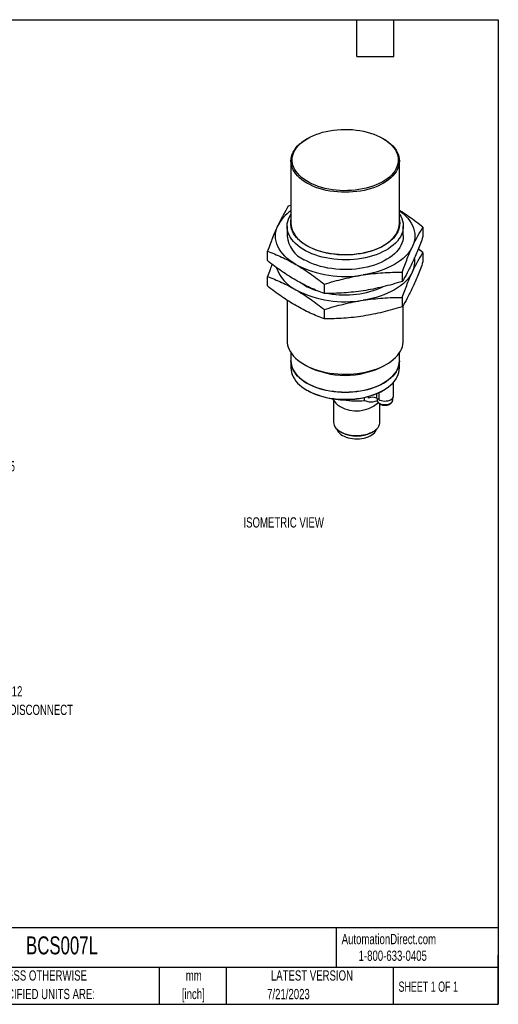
# Model space of a CAD drawing. Header units: millimetres. Extents: x 8 to 341, y 8 to 262.
# Tile 2 of 2: x 218 to 341, y 8 to 262. Entities that reach past the tile are written whole.
import ezdxf

# ---------------------------------------------------------------- set-up
doc = ezdxf.new("R2010")
doc.units = ezdxf.units.MM
doc.header["$LTSCALE"] = 1.25
doc.layers.add('TEXT', color=140, linetype='Continuous', lineweight=25)
doc.styles.add('SLDTEXTSTYLE0', font='TXT', dxfattribs={"width": 0.7})
doc.styles.add('SLDTEXTSTYLE1', font='TXT', dxfattribs={"width": 0.65})

# ---------------------------------------------------------------- blocks, each defined once
blk = doc.blocks.new('SW_NOTE_0_2')
at = {"layer": 'TEXT', "color": 0, "char_height": 2.646, "attachment_point": 2, "style": 'SLDTEXTSTYLE0'}
for s, insert in [('mm', (3.56, 3.41)), ('[inch]', (3.45, -1.37))]:
    blk.add_mtext(s, dxfattribs=dict(at, insert=insert))
blk = doc.blocks.new('SW_NOTE_0_3')
at = {"layer": 'TEXT', "color": 0, "char_height": 2.6458, "attachment_point": 1, "style": 'SLDTEXTSTYLE0'}
for s, insert in [('UNLESS OTHERWISE', (0, 3.41)), ('SPECIFIED UNITS ARE:', (0, -1.37))]:
    blk.add_mtext(s, dxfattribs=dict(at, insert=insert))
blk = doc.blocks.new('SW_NOTE_0_11')
at = {"layer": 'TEXT', "color": 0, "attachment_point": 1, "style": 'SLDTEXTSTYLE0'}
for s, insert, char_height in [('4-PIN M12', (0.72, 3), 2.646), ('QUICK DISCONNECT', (0.72, -1.78), 2.6458)]:
    blk.add_mtext(s, dxfattribs=dict(at, insert=insert, char_height=char_height))
blk = doc.blocks.new('SW_NOTE_0_12')
at = {"layer": 'TEXT', "color": 0, "attachment_point": 1, "style": 'SLDTEXTSTYLE0'}
for s, insert, char_height in [('4-PIN M12', (0.71, 3), 2.646), ('QUICK DISCONNECT', (0.71, -1.77), 2.6458)]:
    blk.add_mtext(s, dxfattribs=dict(at, insert=insert, char_height=char_height))

msp = doc.modelspace()

# ---------------------------------------------------------------- linework, layer by layer
for p, q in [((292.091, 231.325), (291.879, 231.203)), ((311.681, 231.203), (311.469, 231.325)), ((287.78, 225.489), (287.78, 209.403)), ((315.78, 209.403), (315.78, 225.489)), ((287.78, 213.998), (287.083, 213.793)), ((286.78, 208.652), (286.78, 206.137)), ((316.78, 206.137), (316.78, 208.652)), ((321.856, 208.415), (321.856, 205.987)), ((281.703, 199.776), (281.703, 202.204)), ((321.856, 201.882), (320.642, 202.813)), ((321.856, 201.882), (321.856, 199.455)), ((281.703, 193.244), (281.703, 195.671)), ((316.477, 196.825), (316.477, 194.397)), ((291.173, 193.481), (290.581, 193.843)), ((296.4, 191.292), (296.4, 193.719)), ((286.78, 189.58), (286.78, 179.125)), ((316.477, 190.292), (316.477, 187.865)), ((316.78, 179.125), (316.78, 188.361)), ((296.4, 184.759), (296.4, 187.187)), ((287.78, 176.017), (287.78, 173.924)), ((315.78, 173.924), (315.78, 176.017)), ((287.78, 173.883), (287.78, 172.087)), ((291.171, 173.003), (291.822, 172.628)), ((311.737, 172.628), (312.388, 173.003)), ((315.78, 172.087), (315.78, 173.883)), ((314.283, 164.861), (314.283, 168.451)), ((291.879, 166.373), (292.091, 166.25)), ((309.876, 165.462), (309.876, 164.269)), ((310.442, 165.715), (310.442, 163.942)), ((311.469, 166.25), (311.681, 166.373)), ((298.374, 164.181), (299.391, 163.016)), ((298.75, 163.751), (298.75, 158.135)), ((306.784, 163.708), (306.784, 164.479)), ((307.755, 164.269), (307.755, 164.725)), ((310.442, 163.942), (309.876, 164.269)), ((310.033, 164.179), (310.033, 163.799)), ((310.108, 163.016), (310.254, 163.183)), ((310.75, 158.135), (310.75, 162.779)), ((314.033, 163.799), (314.033, 164.266)), ((300.506, 155.686), (300.94, 155.435)), ((308.559, 155.435), (308.993, 155.686))]:
    msp.add_line(p, q)
at = {"flags": 128}
for points in [[(311.679, 231.203), (312.36, 230.781), (312.987, 230.332), (313.557, 229.858), (314.067, 229.362), (314.515, 228.846), (314.897, 228.313), (315.213, 227.766), (315.46, 227.207), (315.637, 226.639), (315.744, 226.065), (315.78, 225.489), (315.744, 224.912), (315.637, 224.338), (315.46, 223.771), (315.213, 223.212), (314.897, 222.664), (314.515, 222.131), (314.067, 221.615), (313.557, 221.119), (312.987, 220.645), (312.36, 220.196), (311.679, 219.774), (310.948, 219.381), (310.17, 219.019), (309.349, 218.69), (308.489, 218.395), (307.595, 218.137), (306.672, 217.916), (305.724, 217.734), (304.756, 217.591), (303.772, 217.489), (302.778, 217.427), (301.78, 217.407), (300.781, 217.427), (299.787, 217.489), (298.804, 217.591), (297.835, 217.734), (296.887, 217.916), (295.964, 218.137), (295.07, 218.395), (294.211, 218.69), (293.39, 219.019), (292.612, 219.381), (291.88, 219.774), (291.199, 220.196), (290.572, 220.645), (290.002, 221.119), (289.492, 221.615), (289.045, 222.131), (288.662, 222.664), (288.347, 223.212), (288.1, 223.771), (287.922, 224.338), (287.815, 224.912), (287.78, 225.489), (287.815, 226.065), (287.922, 226.639), (288.1, 227.207), (288.347, 227.766), (288.662, 228.313), (289.045, 228.846), (289.492, 229.362), (290.002, 229.858), (290.572, 230.332), (291.199, 230.781), (291.879, 231.203)], [(311.467, 231.326), (312.141, 230.908), (312.761, 230.463), (313.323, 229.993), (313.825, 229.501), (314.265, 228.989), (314.639, 228.461), (314.947, 227.918), (315.185, 227.364), (315.354, 226.801), (315.452, 226.233), (315.479, 225.662), (315.434, 225.092), (315.319, 224.525), (315.132, 223.964), (314.876, 223.412), (314.552, 222.873), (314.161, 222.348), (313.706, 221.841), (313.188, 221.355), (312.611, 220.891), (311.977, 220.452), (311.291, 220.041), (310.554, 219.66), (309.772, 219.31), (308.948, 218.994), (308.087, 218.713), (307.193, 218.468), (306.271, 218.262), (305.325, 218.094), (304.361, 217.966), (303.384, 217.879), (302.398, 217.833), (301.409, 217.828), (300.421, 217.864), (299.441, 217.941), (298.473, 218.059), (297.523, 218.216), (296.594, 218.413), (295.693, 218.648), (294.823, 218.92), (293.989, 219.228), (293.196, 219.569), (292.448, 219.943), (291.749, 220.347), (291.102, 220.779), (290.51, 221.236), (289.977, 221.718), (289.506, 222.22), (289.099, 222.74), (288.758, 223.276), (288.485, 223.825), (288.281, 224.384), (288.147, 224.95), (288.085, 225.519), (288.094, 226.09), (288.174, 226.66), (288.325, 227.224), (288.546, 227.781), (288.837, 228.326), (289.195, 228.859), (289.618, 229.375), (290.105, 229.872), (290.653, 230.348), (291.258, 230.799), (291.919, 231.224), (292.631, 231.621), (293.391, 231.986), (294.194, 232.319), (295.037, 232.618), (295.915, 232.881), (296.824, 233.107), (297.758, 233.294), (298.714, 233.442), (299.685, 233.549), (300.668, 233.616), (301.656, 233.642), (302.645, 233.627), (303.629, 233.57), (304.604, 233.473), (305.564, 233.335), (306.504, 233.157), (307.42, 232.941), (308.306, 232.687), (309.158, 232.397), (309.972, 232.073), (310.743, 231.715), (311.467, 231.326)], [(315.78, 211.76), (316.1, 211.228), (316.374, 210.651), (316.578, 210.065), (316.712, 209.472), (316.775, 208.876), (316.766, 208.278), (316.685, 207.682), (316.534, 207.091), (316.312, 206.507), (316.021, 205.933), (315.663, 205.372), (315.238, 204.827), (314.748, 204.3), (314.198, 203.794), (313.587, 203.311), (312.921, 202.854), (312.202, 202.424), (311.433, 202.023), (310.617, 201.655), (309.76, 201.32), (308.865, 201.019), (307.936, 200.755), (306.978, 200.529), (305.994, 200.341), (304.991, 200.193), (303.973, 200.085), (302.944, 200.018), (301.909, 199.993), (300.874, 200.008), (299.843, 200.065), (298.822, 200.162), (297.814, 200.3), (296.825, 200.478), (295.86, 200.695), (294.924, 200.95), (294.02, 201.241), (293.152, 201.568), (292.326, 201.928), (291.545, 202.321), (290.813, 202.743), (290.133, 203.194), (289.509, 203.671), (288.943, 204.172), (288.438, 204.694), (287.997, 205.234), (287.621, 205.792), (287.313, 206.362), (287.074, 206.944), (286.905, 207.534), (286.807, 208.129), (286.78, 208.726), (286.825, 209.324), (286.941, 209.918), (287.127, 210.506), (287.384, 211.085), (287.709, 211.652), (287.78, 211.76)], [(315.78, 212.668), (316.06, 212.462), (316.746, 211.91), (317.368, 211.332), (317.923, 210.733), (318.41, 210.113), (318.824, 209.477), (319.166, 208.826), (319.434, 208.164), (319.626, 207.493), (319.741, 206.816), (319.78, 206.137), (319.741, 205.457), (319.626, 204.78), (319.434, 204.109), (319.166, 203.447)], [(289.052, 198.789), (288.247, 199.285), (287.499, 199.811), (286.813, 200.364), (286.191, 200.941), (285.636, 201.541), (285.15, 202.16), (284.735, 202.796), (284.393, 203.447), (284.126, 204.109), (283.934, 204.78), (283.818, 205.457), (283.78, 206.137), (283.818, 206.816), (283.934, 207.493), (284.126, 208.164), (284.393, 208.826)], [(315.78, 210.268), (315.815, 210.048), (315.859, 209.475), (315.833, 208.901), (315.736, 208.33), (315.571, 207.764), (315.336, 207.207), (315.034, 206.66), (314.666, 206.127), (314.234, 205.611), (313.739, 205.113), (313.185, 204.637), (312.574, 204.184), (311.91, 203.758), (311.195, 203.359), (310.433, 202.991), (309.628, 202.654), (308.784, 202.352), (307.905, 202.084), (306.995, 201.853), (306.06, 201.659), (305.103, 201.504), (304.129, 201.389), (303.144, 201.313), (302.152, 201.277), (301.159, 201.282), (300.168, 201.328), (299.185, 201.414), (298.216, 201.539), (297.264, 201.704), (296.334, 201.907), (295.432, 202.148), (294.561, 202.424), (293.726, 202.735), (292.932, 203.08), (292.181, 203.456), (291.478, 203.862), (290.827, 204.295), (290.23, 204.754), (289.691, 205.236), (289.212, 205.738), (288.795, 206.259), (288.444, 206.796), (288.158, 207.345), (287.941, 207.905), (287.792, 208.472), (287.713, 209.044), (287.705, 209.618), (287.766, 210.191), (287.78, 210.268)], [(287.78, 209.403), (287.815, 208.826), (287.922, 208.253), (288.1, 207.685), (288.347, 207.126), (288.662, 206.578), (289.045, 206.045), (289.492, 205.529), (290.002, 205.033), (290.572, 204.559), (291.199, 204.11), (291.88, 203.688), (292.612, 203.295), (293.39, 202.933), (294.211, 202.604), (295.07, 202.309), (295.964, 202.051), (296.887, 201.83), (297.835, 201.648), (298.804, 201.505), (299.787, 201.403), (300.781, 201.341), (301.78, 201.321), (302.778, 201.341), (303.772, 201.403), (304.756, 201.505), (305.724, 201.648), (306.672, 201.83), (307.595, 202.051), (308.489, 202.309), (309.349, 202.604), (310.17, 202.933), (310.948, 203.295), (311.679, 203.688), (312.36, 204.11), (312.987, 204.559), (313.557, 205.033), (314.067, 205.529), (314.515, 206.045), (314.897, 206.578), (315.213, 207.126), (315.46, 207.685), (315.637, 208.253), (315.744, 208.826), (315.78, 209.403)], [(316.78, 206.137), (316.779, 206.062), (316.734, 205.465), (316.619, 204.871), (316.432, 204.283), (316.175, 203.704), (315.85, 203.136), (315.458, 202.583), (315.001, 202.046), (314.481, 201.53), (313.9, 201.035), (313.261, 200.564), (312.568, 200.12), (311.823, 199.705), (311.03, 199.32), (310.194, 198.968), (309.317, 198.65), (308.404, 198.368), (307.46, 198.122), (306.489, 197.915), (305.495, 197.747), (304.483, 197.619), (303.459, 197.532), (302.427, 197.485), (301.391, 197.48), (300.358, 197.516), (299.331, 197.593), (298.316, 197.711), (297.317, 197.869), (296.34, 198.067), (295.388, 198.303), (294.467, 198.576), (293.581, 198.885), (292.734, 199.229), (291.93, 199.606), (291.173, 200.014)], [(319.166, 203.447), (318.824, 202.796), (318.41, 202.16), (317.923, 201.541), (317.368, 200.941), (316.746, 200.364), (316.06, 199.811), (315.313, 199.285), (314.508, 198.789), (313.648, 198.324), (312.737, 197.893), (311.78, 197.497), (310.78, 197.138), (309.741, 196.817), (308.668, 196.536), (307.566, 196.297), (306.438, 196.1)], [(319.166, 196.915), (318.824, 196.264), (318.41, 195.628), (317.923, 195.008), (317.368, 194.409), (316.746, 193.831), (316.06, 193.279), (315.313, 192.753), (314.508, 192.257), (313.648, 191.792), (312.737, 191.36), (311.78, 190.964), (310.78, 190.605), (309.741, 190.285), (308.668, 190.004), (307.566, 189.765), (306.438, 189.567)], [(286.78, 179.125), (286.807, 178.603), (286.905, 178.008), (287.074, 177.418), (287.313, 176.836), (287.621, 176.265), (287.997, 175.708), (288.438, 175.168), (288.943, 174.646), (289.509, 174.145), (290.133, 173.668), (290.813, 173.217), (291.545, 172.795), (292.326, 172.402), (293.152, 172.042), (294.02, 171.715), (294.924, 171.424), (295.86, 171.169), (296.825, 170.952), (297.814, 170.774), (298.822, 170.636), (299.843, 170.539), (300.874, 170.482), (301.909, 170.466), (302.944, 170.492), (303.973, 170.559), (304.991, 170.667), (305.994, 170.815), (306.978, 171.003), (307.936, 171.229), (308.865, 171.493), (309.76, 171.793), (310.617, 172.129), (311.433, 172.497), (312.202, 172.898), (312.921, 173.328), (313.587, 173.785), (314.198, 174.268), (314.748, 174.774), (315.238, 175.301), (315.663, 175.846), (316.021, 176.407), (316.312, 176.981), (316.534, 177.565), (316.685, 178.156), (316.766, 178.752), (316.78, 179.125)], [(287.78, 173.924), (287.815, 173.348), (287.922, 172.774), (288.1, 172.206), (288.347, 171.647), (288.662, 171.1), (289.045, 170.567), (289.492, 170.051), (290.002, 169.555), (290.572, 169.081), (291.199, 168.631), (291.88, 168.209), (292.612, 167.816), (293.39, 167.454), (294.211, 167.125), (295.07, 166.831), (295.964, 166.572), (296.887, 166.352), (297.835, 166.169), (298.804, 166.027), (299.787, 165.924), (300.781, 165.863), (301.78, 165.842), (302.778, 165.863), (303.772, 165.924), (304.756, 166.027), (305.724, 166.169), (306.672, 166.352), (307.595, 166.572), (308.489, 166.831), (309.349, 167.125), (310.17, 167.454), (310.948, 167.816), (311.679, 168.209), (312.36, 168.631), (312.987, 169.081), (313.557, 169.555), (314.067, 170.051), (314.515, 170.567), (314.897, 171.1), (315.213, 171.647), (315.46, 172.206), (315.637, 172.774), (315.744, 173.348), (315.78, 173.924)], [(315.78, 173.904), (315.78, 173.883), (315.744, 173.307), (315.637, 172.733), (315.46, 172.165), (315.213, 171.606), (314.897, 171.059), (314.515, 170.526), (314.067, 170.01), (313.557, 169.514), (312.987, 169.04), (312.36, 168.591), (311.679, 168.168), (310.948, 167.775), (310.17, 167.413), (309.349, 167.084), (308.489, 166.79), (307.595, 166.532), (306.672, 166.311), (305.724, 166.129), (304.756, 165.986), (303.772, 165.883), (302.778, 165.822), (301.78, 165.801), (300.781, 165.822), (299.787, 165.883), (298.804, 165.986), (297.835, 166.129), (296.887, 166.311), (295.964, 166.532), (295.07, 166.79), (294.211, 167.084), (293.39, 167.413), (292.612, 167.775), (291.88, 168.168), (291.199, 168.591), (290.572, 169.04), (290.002, 169.514), (289.492, 170.01), (289.045, 170.526), (288.662, 171.059), (288.347, 171.606), (288.1, 172.165), (287.922, 172.733), (287.815, 173.307), (287.78, 173.883), (287.78, 173.904)], [(287.78, 172.087), (287.815, 171.51), (287.922, 170.937), (288.1, 170.369), (288.347, 169.81), (288.662, 169.262), (289.045, 168.729), (289.492, 168.214), (290.002, 167.717), (290.572, 167.243), (291.199, 166.794), (291.88, 166.372), (292.612, 165.979), (293.39, 165.617), (294.211, 165.288), (295.07, 164.993), (295.964, 164.735), (296.887, 164.514), (297.835, 164.332), (298.804, 164.19), (299.787, 164.087), (300.781, 164.025), (301.78, 164.005), (302.778, 164.025), (303.772, 164.087), (304.756, 164.19), (305.724, 164.332), (306.672, 164.514), (307.595, 164.735), (308.489, 164.993), (309.349, 165.288), (310.17, 165.617), (310.948, 165.979), (311.679, 166.372), (312.36, 166.794), (312.987, 167.243), (313.557, 167.717), (314.067, 168.214), (314.515, 168.729), (314.897, 169.262), (315.213, 169.81), (315.46, 170.369), (315.637, 170.937), (315.744, 171.51), (315.78, 172.087)], [(310.033, 163.799), (310.047, 163.662), (310.128, 163.448), (310.277, 163.246), (310.49, 163.064), (310.759, 162.909), (311.074, 162.786), (311.424, 162.7), (311.795, 162.653), (312.175, 162.648), (312.55, 162.684), (312.907, 162.761), (313.231, 162.875), (313.513, 163.023), (313.74, 163.198), (313.907, 163.396), (314.005, 163.608), (314.033, 163.799)], [(310.442, 163.942), (310.761, 163.789), (311.124, 163.673), (311.518, 163.596), (311.929, 163.563), (312.344, 163.574), (312.748, 163.629), (313.128, 163.726), (313.47, 163.862), (313.764, 164.031), (313.998, 164.229), (314.166, 164.448), (314.261, 164.681), (314.283, 164.861)], [(298.75, 158.135), (298.752, 158.041), (298.804, 157.667), (298.927, 157.299), (299.118, 156.94), (299.374, 156.596), (299.694, 156.269), (300.073, 155.965), (300.507, 155.686), (300.99, 155.435), (301.518, 155.216), (302.084, 155.032), (302.68, 154.883), (303.301, 154.773), (303.94, 154.703), (304.587, 154.672), (305.236, 154.682), (305.88, 154.733), (306.511, 154.824), (307.12, 154.953), (307.702, 155.12), (308.25, 155.322), (308.756, 155.557), (309.216, 155.822), (309.623, 156.114), (309.973, 156.43), (310.261, 156.766), (310.485, 157.118), (310.642, 157.482), (310.73, 157.854), (310.75, 158.135)], [(299.615, 156.343), (299.657, 156.21), (299.813, 155.873), (300.037, 155.549), (300.324, 155.241), (300.671, 154.955), (301.073, 154.695), (301.524, 154.463), (302.02, 154.262), (302.552, 154.097), (303.114, 153.968), (303.698, 153.877), (304.296, 153.827), (304.901, 153.817), (305.503, 153.847), (306.095, 153.918), (306.669, 154.027), (307.217, 154.175), (307.732, 154.358), (308.206, 154.575), (308.634, 154.822), (309.009, 155.095), (309.327, 155.393), (309.582, 155.709), (309.772, 156.04), (309.884, 156.343)]]:
    msp.add_lwpolyline(points, dxfattribs=at)
for centre, radius, start, end in [((293.65, 204.08), 10.403, 124.35248, 152.85362), ((294.223, 206.839), 7.476, 185.39318, 245.92696), ((301.749, 223.33), 27.631, 242.64283, 279.7711), ((313.541, 199.606), 6.236, 334.43132, 8.33951), ((293.517, 201.28), 10.068, 198.77578, 243.67242), ((299.679, 208.478), 17.241, 240.43995, 252.41454), ((301.749, 216.797), 27.631, 242.64283, 279.7711), ((301.757, 214.678), 23.757, 259.83889, 294.29708), ((301.78, 191.76), 21.569, 242.51022, 297.49515), ((301.78, 184.859), 20.98, 242.50088, 297.50449), ((302.637, 165.938), 4.367, 221.9873, 240.80441), ((304.666, 169.487), 8.455, 240.53669, 310.06583), ((304.755, 179.688), 16.108, 257.9283, 277.23392), ((308.815, 162.222), 2.306, 62.60967, 117.39033), ((304.749, 162.731), 8.23, 242.43247, 297.57291)]:
    msp.add_arc(centre, radius, start, end)
for points, knots in [([(287.083, 213.793), (286.638, 213.091), (286.192, 212.338), (285.296, 210.694), (284.846, 209.801), (284.393, 208.826)], [0, 0, 0, 0, 0.5, 0.5, 1, 1, 1, 1]), ([(321.856, 208.415), (321.251, 208.884), (320.041, 209.824), (318.209, 211.137), (316.787, 212.105), (315.974, 212.594), (315.78, 212.711)], [0, 0, 0, 0, 0.3008333, 0.60164, 0.9047871, 1, 1, 1, 1]), ([(284.393, 208.826), (283.94, 207.851), (283.49, 206.804), (282.594, 204.587), (282.148, 203.417), (281.703, 202.204)], [0, 0, 0, 0, 0.5, 0.5, 1, 1, 1, 1]), ([(319.166, 203.447), (319.619, 204.422), (320.069, 205.315), (320.965, 206.959), (321.411, 207.712), (321.856, 208.415)], [0, 0, 0, 0, 0.5, 0.5, 1, 1, 1, 1]), ([(321.856, 205.987), (321.411, 204.774), (320.965, 203.604), (320.069, 201.386), (319.619, 200.339), (319.166, 199.364)], [0, 0, 0, 0, 0.5, 0.5, 1, 1, 1, 1]), ([(316.477, 196.825), (316.921, 198.038), (317.367, 199.208), (318.264, 201.425), (318.714, 202.472), (319.166, 203.447)], [0, 0, 0, 0, 0.5, 0.5, 1, 1, 1, 1]), ([(281.703, 202.204), (282.918, 201.758), (284.137, 201.263), (286.585, 200.136), (287.815, 199.503), (289.052, 198.789)], [0, 0, 0, 0, 0.5, 0.5, 1, 1, 1, 1]), ([(319.166, 196.915), (319.619, 197.89), (320.069, 198.783), (320.965, 200.427), (321.411, 201.179), (321.856, 201.882)], [0, 0, 0, 0, 0.5, 0.5, 1, 1, 1, 1]), ([(289.052, 194.706), (287.815, 195.42), (286.585, 196.207), (284.137, 197.907), (282.918, 198.819), (281.703, 199.776)], [0, 0, 0, 0, 0.5, 0.5, 1, 1, 1, 1]), ([(282.917, 198.845), (282.736, 198.389), (282.329, 197.366), (281.926, 196.275), (281.703, 195.671)], [0, 0, 0, 0, 0.4463127, 1, 1, 1, 1]), ([(289.052, 198.789), (290.288, 198.075), (291.518, 197.288), (293.967, 195.588), (295.185, 194.676), (296.4, 193.719)], [0, 0, 0, 0, 0.5, 0.5, 1, 1, 1, 1]), ([(319.166, 199.364), (318.714, 198.389), (318.264, 197.497), (317.367, 195.852), (316.921, 195.1), (316.477, 194.397)], [0, 0, 0, 0, 0.5, 0.5, 1, 1, 1, 1]), ([(321.856, 199.455), (321.411, 198.241), (320.965, 197.072), (320.069, 194.854), (319.619, 193.807), (319.166, 192.832)], [0, 0, 0, 0, 0.5, 0.5, 1, 1, 1, 1]), ([(281.703, 195.671), (282.918, 195.225), (284.137, 194.73), (286.585, 193.603), (287.815, 192.97), (289.052, 192.257)], [0, 0, 0, 0, 0.5, 0.5, 1, 1, 1, 1]), ([(296.4, 193.719), (298.06, 194.231), (299.725, 194.697), (303.069, 195.501), (304.749, 195.838), (306.438, 196.1)], [0, 0, 0, 0, 0.5, 0.5, 1, 1, 1, 1]), ([(306.438, 196.1), (308.127, 196.361), (309.807, 196.544), (313.152, 196.774), (314.817, 196.823), (316.477, 196.825)], [0, 0, 0, 0, 0.5, 0.5, 1, 1, 1, 1]), ([(316.477, 190.292), (316.921, 191.506), (317.367, 192.675), (318.264, 194.893), (318.714, 195.94), (319.166, 196.915)], [0, 0, 0, 0, 0.5, 0.5, 1, 1, 1, 1]), ([(289.052, 188.174), (287.815, 188.888), (286.585, 189.675), (284.137, 191.375), (282.918, 192.287), (281.703, 193.244)], [0, 0, 0, 0, 0.5, 0.5, 1, 1, 1, 1]), ([(296.4, 191.292), (295.185, 191.738), (293.967, 192.233), (291.518, 193.36), (290.288, 193.992), (289.052, 194.706)], [0, 0, 0, 0, 0.5, 0.5, 1, 1, 1, 1]), ([(316.477, 194.397), (314.817, 193.885), (313.152, 193.419), (309.807, 192.615), (308.127, 192.278), (306.438, 192.017)], [0, 0, 0, 0, 0.5, 0.5, 1, 1, 1, 1]), ([(289.052, 192.257), (290.288, 191.543), (291.518, 190.756), (293.967, 189.056), (295.185, 188.143), (296.4, 187.187)], [0, 0, 0, 0, 0.5, 0.5, 1, 1, 1, 1]), ([(306.438, 192.017), (304.749, 191.756), (303.069, 191.573), (299.725, 191.342), (298.06, 191.293), (296.4, 191.292)], [0, 0, 0, 0, 0.5, 0.5, 1, 1, 1, 1]), ([(319.166, 192.832), (318.714, 191.857), (318.264, 190.964), (317.367, 189.32), (316.921, 188.568), (316.477, 187.865)], [0, 0, 0, 0, 0.5, 0.5, 1, 1, 1, 1]), ([(296.4, 184.759), (295.185, 185.205), (293.967, 185.7), (291.518, 186.827), (290.288, 187.46), (289.052, 188.174)], [0, 0, 0, 0, 0.5, 0.5, 1, 1, 1, 1]), ([(296.4, 187.187), (298.06, 187.699), (299.725, 188.165), (303.069, 188.969), (304.749, 189.306), (306.438, 189.567)], [0, 0, 0, 0, 0.5, 0.5, 1, 1, 1, 1]), ([(306.438, 189.567), (308.127, 189.828), (309.807, 190.011), (313.152, 190.242), (314.817, 190.291), (316.477, 190.292)], [0, 0, 0, 0, 0.5, 0.5, 1, 1, 1, 1]), ([(306.438, 185.484), (304.749, 185.223), (303.069, 185.04), (299.725, 184.81), (298.06, 184.761), (296.4, 184.759)], [0, 0, 0, 0, 0.5, 0.5, 1, 1, 1, 1]), ([(316.477, 187.865), (314.817, 187.353), (313.152, 186.887), (309.807, 186.083), (308.127, 185.746), (306.438, 185.484)], [0, 0, 0, 0, 0.5, 0.5, 1, 1, 1, 1]), ([(306.784, 163.708), (306.969, 163.639), (307.341, 163.499), (307.936, 163.368), (308.565, 163.319), (309.215, 163.398), (309.715, 163.526), (309.989, 163.672), (310.044, 163.701)], [0, 0, 0, 0, 0.194609, 0.3900911, 0.5846175, 0.7779162, 0.9557306, 1, 1, 1, 1]), ([(310.04, 163.809), (310.039, 163.752), (310.039, 163.614), (310.11, 163.404), (310.236, 163.189), (310.415, 162.995), (310.644, 162.824), (310.921, 162.682), (311.236, 162.573), (311.576, 162.502), (311.93, 162.471), (312.287, 162.479), (312.637, 162.528), (312.97, 162.616), (313.277, 162.743), (313.548, 162.909), (313.763, 163.105), (313.914, 163.321), (314.012, 163.546), (314.024, 163.706), (314.031, 163.786)], [0, 0, 0, 0, 0.0365075, 0.0878767, 0.139531, 0.1931733, 0.2495275, 0.3080209, 0.3673562, 0.4265614, 0.485544, 0.5444633, 0.603547, 0.6630048, 0.723119, 0.7840784, 0.8455351, 0.8982314, 0.9486553, 1, 1, 1, 1])]:
    msp.add_open_spline(points, degree=3, knots=knots)
at = {"layer": 'TEXT'}
for p, q in [((7.937, 261.937), (341.312, 261.937)), ((304.8, 252.412), (304.8, 261.937)), ((314.325, 252.412), (314.325, 261.937)), ((341.312, 261.937), (341.312, 7.937)), ((304.8, 252.412), (314.325, 252.412)), ((341.312, 27.658), (7.937, 27.658)), ((299.469, 27.658), (299.469, 17.462)), ((341.312, 7.937), (341.312, 20.637)), ((341.312, 17.462), (7.937, 17.462)), ((253.78, 17.462), (253.78, 7.937)), ((271.015, 17.462), (271.015, 7.937)), ((314.186, 17.462), (314.186, 7.937)), ((7.937, 7.937), (341.312, 7.937))]:
    msp.add_line(p, q, dxfattribs=at)

# ---------------------------------------------------------------- block references
for name, p in [('SW_NOTE_0_12', (205.877, 87.005)), ('SW_NOTE_0_11', (205.877, 87.005)), ('SW_NOTE_0_3', (209.51, 13.294)), ('SW_NOTE_0_2', (259.108, 13.291))]:
    msp.add_blockref(name, p, dxfattribs=at)

# ---------------------------------------------------------------- texts
for s, insert, char_height, attachment_point, style in [('M30X1.5', (206.592, 148.079), 2.6458, 1, 'SLDTEXTSTYLE0'), ('ISOMETRIC VIEW', (275.505, 133.576), 2.64583, 1, 'SLDTEXTSTYLE0'), ('BCS007L', (219.377, 25.455), 4.6302, 1, 'SLDTEXTSTYLE0'), ('AutomationDirect.com', (300.869, 26.096), 2.64583, 1, 'SLDTEXTSTYLE0'), ('1-800-633-0405', (305.239, 21.796), 2.64583, 1, 'SLDTEXTSTYLE0'), ('LATEST VERSION', (293.19, 16.705), 2.64583, 2, 'SLDTEXTSTYLE0'), ('SHEET 1 OF 1', (315.552, 13.814), 2.64583, 1, 'SLDTEXTSTYLE1'), ('7/21/2023', (287.127, 11.909), 2.6458, 2, 'SLDTEXTSTYLE0')]:
    msp.add_mtext(s, dxfattribs=dict(at, insert=insert, char_height=char_height, attachment_point=attachment_point, style=style))

doc.saveas('drawing.dxf')
